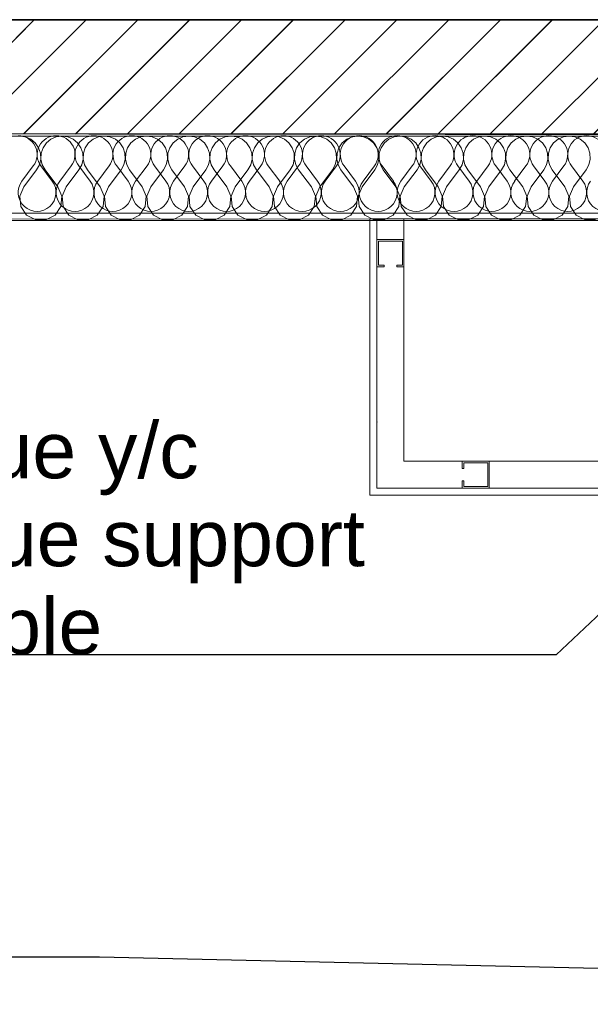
# Model space of a CAD drawing. Header units: millimetres. Extents: x 1516 to 53650, y -1776 to 7865.
# Tile 22 of 37: x 25291 to 26303, y 1966 to 3715. Entities that reach past the tile are written whole.
import ezdxf

# ---------------------------------------------------------------- set-up
doc = ezdxf.new("R2010")
doc.units = ezdxf.units.MM
doc.header["$MEASUREMENT"] = 0
for name, color, linetype in [('2D - Cotations pour 50ème.AL', 7, 'Continuous'), ('2D - Dessin général.AL', 7, 'Continuous'), ('Nouveau_2D - Cotations pour 50ème.AL', 7, 'Continuous'), ('Nouveau_2D - Dessin général.AL', 7, 'Continuous'), ('Nouveau_2D - Etiquettes.AL', 7, 'Continuous'), ('Nouveau__Plafonds.AL', 7, 'Continuous'), ('Nouveau__Toits - Toitures.AL', 7, 'Continuous')]:
    doc.layers.add(name, color=color, linetype=linetype)
doc.styles.add('STYLE_GENERE_1', font='arial.ttf')
doc.dimstyles.new('STYLE_GENERE__1', dxfattribs={"dimtxt": 0.18, "dimasz": 136.8, "dimexe": 0.18, "dimexo": 0.0625, "dimgap": 0, "dimtad": 0, "dimtih": 1, "dimtoh": 1, "dimdec": 4, "dimzin": 0, "dimdsep": 46, "dimcen": 0.09, "dimadec": 0, "dimazin": 0, "dimtfac": 1, "dimtdec": 4, "dimtmove": 0, "dimatfit": 3, "dimldrblk": 'ARROWHEAD_5', "dimfxl": 0, "dimtolj": 1, "dimtzin": 0, "dimarcsym": 0})
doc.dimstyles.new('STYLE_GENERE__2', dxfattribs={"dimtxt": 100, "dimasz": 71.25, "dimexe": 0.18, "dimexo": 0.0625, "dimgap": 0, "dimtad": 1, "dimtih": 1, "dimtoh": 1, "dimlfac": 0.001, "dimzin": 0, "dimdsep": 46, "dimtxsty": 'STYLE_GENERE_1', "dimblk": 'ARROWHEAD_6', "dimblk1": 'ARROWHEAD_6', "dimblk2": 'ARROWHEAD_6', "dimcen": 0.09, "dimse1": 1, "dimse2": 1, "dimclrd": 7, "dimclre": 7, "dimclrt": 7, "dimazin": 0, "dimtfac": 1, "dimtdec": 4, "dimtmove": 0, "dimatfit": 3, "dimfxl": 0, "dimtolj": 1, "dimtzin": 0, "dimarcsym": 0})
doc.dimstyles.new('STYLE_GENERE__3', dxfattribs={"dimtxt": 100, "dimasz": 71.25, "dimexe": 0.18, "dimexo": 0.0625, "dimgap": 0, "dimtad": 1, "dimlfac": 0.001, "dimzin": 0, "dimdsep": 46, "dimtxsty": 'STYLE_GENERE_1', "dimblk": 'ARROWHEAD_6', "dimblk1": 'ARROWHEAD_6', "dimblk2": 'ARROWHEAD_6', "dimcen": 0.09, "dimse1": 1, "dimse2": 1, "dimclrd": 7, "dimclre": 7, "dimclrt": 7, "dimazin": 0, "dimtfac": 1, "dimtdec": 4, "dimtmove": 0, "dimatfit": 3, "dimfxl": 0, "dimtolj": 1, "dimtzin": 0, "dimarcsym": 0})
pattern_1 = [(45, (0, 0), (-45.96194, 45.96194), [])]

# ---------------------------------------------------------------- blocks, each defined once
blk = doc.blocks.new('*X5')
at = {"layer": 'Nouveau_2D - Dessin général.AL', "color": 7, "linetype": 'Continuous', "lineweight": 5}
for p, q in [((25301, 3506.6), (25290.8, 3508.1)), ((25310.5, 3502.5), (25301, 3506.6)), ((25318.5, 3495.9), (25310.5, 3502.5)), ((25346.1, 3502.5), (25338.1, 3495.9)), ((25355.5, 3506.6), (25346.1, 3502.5)), ((25365.8, 3508.1), (25355.5, 3506.6)), ((25376, 3506.6), (25365.8, 3508.1)), ((25385.5, 3502.5), (25376, 3506.6)), ((25393.5, 3495.9), (25385.5, 3502.5)), ((25421.1, 3502.5), (25413.1, 3495.9)), ((25430.5, 3506.6), (25421.1, 3502.5)), ((25440.8, 3508.1), (25430.5, 3506.6)), ((25451, 3506.6), (25440.8, 3508.1)), ((25460.5, 3502.5), (25451, 3506.6)), ((25468.5, 3495.9), (25460.5, 3502.5)), ((25496.1, 3502.5), (25488.1, 3495.9)), ((25505.5, 3506.6), (25496.1, 3502.5)), ((25515.8, 3508.1), (25505.5, 3506.6)), ((25526, 3506.6), (25515.8, 3508.1)), ((25535.5, 3502.5), (25526, 3506.6)), ((25543.5, 3495.9), (25535.5, 3502.5)), ((25571.1, 3502.5), (25563.1, 3495.9)), ((25580.5, 3506.6), (25571.1, 3502.5)), ((25590.8, 3508.1), (25580.5, 3506.6)), ((25601, 3506.6), (25590.8, 3508.1)), ((25610.5, 3502.5), (25601, 3506.6)), ((25618.5, 3495.9), (25610.5, 3502.5)), ((25646.1, 3502.5), (25638.1, 3495.9)), ((25655.5, 3506.6), (25646.1, 3502.5)), ((25665.8, 3508.1), (25655.5, 3506.6)), ((25676, 3506.6), (25665.8, 3508.1)), ((25685.5, 3502.5), (25676, 3506.6)), ((25693.5, 3495.9), (25685.5, 3502.5)), ((25721.1, 3502.5), (25713.1, 3495.9)), ((25730.5, 3506.6), (25721.1, 3502.5)), ((25740.8, 3508.1), (25730.5, 3506.6)), ((25751, 3506.6), (25740.8, 3508.1)), ((25760.5, 3502.5), (25751, 3506.6)), ((25768.5, 3495.9), (25760.5, 3502.5)), ((25796.1, 3502.5), (25788.1, 3495.9)), ((25805.5, 3506.6), (25796.1, 3502.5)), ((25815.8, 3508.1), (25805.5, 3506.6)), ((25826, 3506.6), (25815.8, 3508.1)), ((25835.5, 3502.5), (25826, 3506.6)), ((25843.5, 3495.9), (25835.5, 3502.5)), ((25871.1, 3502.5), (25863.1, 3495.9)), ((25880.5, 3506.6), (25871.1, 3502.5)), ((25890.8, 3508.1), (25880.5, 3506.6)), ((25901, 3506.6), (25890.8, 3508.1)), ((25910.5, 3502.5), (25901, 3506.6)), ((25918.5, 3495.9), (25910.5, 3502.5)), ((25946.1, 3502.5), (25938.1, 3495.9)), ((25955.5, 3506.6), (25946.1, 3502.5)), ((25965.8, 3508.1), (25955.5, 3506.6)), ((25976, 3506.6), (25965.8, 3508.1)), ((25985.5, 3502.5), (25976, 3506.6)), ((25993.5, 3495.9), (25985.5, 3502.5)), ((26021.1, 3502.5), (26013.1, 3495.9)), ((26030.5, 3506.6), (26021.1, 3502.5)), ((26040.8, 3508.1), (26030.5, 3506.6)), ((26051, 3506.6), (26040.8, 3508.1)), ((26060.5, 3502.5), (26051, 3506.6)), ((26068.5, 3495.9), (26060.5, 3502.5)), ((26096.1, 3502.5), (26088.1, 3495.9)), ((26105.5, 3506.6), (26096.1, 3502.5)), ((26115.8, 3508.1), (26105.5, 3506.6)), ((26126, 3506.6), (26115.8, 3508.1)), ((26135.5, 3502.5), (26126, 3506.6)), ((26143.5, 3495.9), (26135.5, 3502.5)), ((26171.1, 3502.5), (26163.1, 3495.9)), ((26180.5, 3506.6), (26171.1, 3502.5)), ((26190.8, 3508.1), (26180.5, 3506.6)), ((26201, 3506.6), (26190.8, 3508.1)), ((26210.5, 3502.5), (26201, 3506.6)), ((26218.5, 3495.9), (26210.5, 3502.5)), ((26246.1, 3502.5), (26238.1, 3495.9)), ((26255.5, 3506.6), (26246.1, 3502.5)), ((26265.8, 3508.1), (26255.5, 3506.6)), ((26276, 3506.6), (26265.8, 3508.1)), ((26285.5, 3502.5), (26276, 3506.6)), ((26293.5, 3495.9), (26285.5, 3502.5)), ((25324.3, 3487.3), (25318.5, 3495.9)), ((25327.6, 3477.5), (25324.3, 3487.3)), ((25332.2, 3487.3), (25328.9, 3477.5)), ((25338.1, 3495.9), (25332.2, 3487.3)), ((25399.3, 3487.3), (25393.5, 3495.9)), ((25402.6, 3477.5), (25399.3, 3487.3)), ((25407.2, 3487.3), (25403.9, 3477.5)), ((25413.1, 3495.9), (25407.2, 3487.3)), ((25474.3, 3487.3), (25468.5, 3495.9)), ((25477.6, 3477.5), (25474.3, 3487.3)), ((25482.2, 3487.3), (25478.9, 3477.5)), ((25488.1, 3495.9), (25482.2, 3487.3)), ((25549.3, 3487.3), (25543.5, 3495.9)), ((25552.6, 3477.5), (25549.3, 3487.3)), ((25557.2, 3487.3), (25553.9, 3477.5)), ((25563.1, 3495.9), (25557.2, 3487.3)), ((25624.3, 3487.3), (25618.5, 3495.9)), ((25627.6, 3477.5), (25624.3, 3487.3)), ((25632.2, 3487.3), (25628.9, 3477.5)), ((25638.1, 3495.9), (25632.2, 3487.3)), ((25699.3, 3487.3), (25693.5, 3495.9)), ((25702.6, 3477.5), (25699.3, 3487.3)), ((25707.2, 3487.3), (25703.9, 3477.5)), ((25713.1, 3495.9), (25707.2, 3487.3)), ((25774.3, 3487.3), (25768.5, 3495.9)), ((25777.6, 3477.5), (25774.3, 3487.3)), ((25782.2, 3487.3), (25778.9, 3477.5)), ((25788.1, 3495.9), (25782.2, 3487.3)), ((25849.3, 3487.3), (25843.5, 3495.9)), ((25852.6, 3477.5), (25849.3, 3487.3)), ((25857.2, 3487.3), (25853.9, 3477.5)), ((25863.1, 3495.9), (25857.2, 3487.3)), ((25924.3, 3487.3), (25918.5, 3495.9)), ((25927.6, 3477.5), (25924.3, 3487.3)), ((25932.2, 3487.3), (25928.9, 3477.5)), ((25938.1, 3495.9), (25932.2, 3487.3)), ((25999.3, 3487.3), (25993.5, 3495.9)), ((26002.6, 3477.5), (25999.3, 3487.3)), ((26007.2, 3487.3), (26003.9, 3477.5)), ((26013.1, 3495.9), (26007.2, 3487.3)), ((26074.3, 3487.3), (26068.5, 3495.9)), ((26077.6, 3477.5), (26074.3, 3487.3)), ((26082.2, 3487.3), (26078.9, 3477.5)), ((26088.1, 3495.9), (26082.2, 3487.3)), ((26149.3, 3487.3), (26143.5, 3495.9)), ((26152.6, 3477.5), (26149.3, 3487.3)), ((26157.2, 3487.3), (26153.9, 3477.5)), ((26163.1, 3495.9), (26157.2, 3487.3)), ((26224.3, 3487.3), (26218.5, 3495.9)), ((26227.6, 3477.5), (26224.3, 3487.3)), ((26232.2, 3487.3), (26228.9, 3477.5)), ((26238.1, 3495.9), (26232.2, 3487.3)), ((26299.3, 3487.3), (26293.5, 3495.9)), ((26302.6, 3477.5), (26299.3, 3487.3)), ((25325.8, 3457.1), (25328.1, 3467.2)), ((25328.1, 3467.2), (25327.6, 3477.5)), ((25328.9, 3477.5), (25328.4, 3467.2)), ((25328.4, 3467.2), (25330.8, 3457.1)), ((25400.8, 3457.1), (25403.1, 3467.2)), ((25403.1, 3467.2), (25402.6, 3477.5)), ((25403.9, 3477.5), (25403.4, 3467.2)), ((25403.4, 3467.2), (25405.8, 3457.1)), ((25475.8, 3457.1), (25478.1, 3467.2)), ((25478.1, 3467.2), (25477.6, 3477.5)), ((25478.9, 3477.5), (25478.4, 3467.2)), ((25478.4, 3467.2), (25480.8, 3457.1)), ((25550.8, 3457.1), (25553.1, 3467.2)), ((25553.1, 3467.2), (25552.6, 3477.5)), ((25553.9, 3477.5), (25553.4, 3467.2)), ((25553.4, 3467.2), (25555.8, 3457.1)), ((25625.8, 3457.1), (25628.1, 3467.2)), ((25628.1, 3467.2), (25627.6, 3477.5)), ((25628.9, 3477.5), (25628.4, 3467.2)), ((25628.4, 3467.2), (25630.8, 3457.1)), ((25700.8, 3457.1), (25703.1, 3467.2)), ((25703.1, 3467.2), (25702.6, 3477.5)), ((25703.9, 3477.5), (25703.4, 3467.2)), ((25703.4, 3467.2), (25705.8, 3457.1)), ((25775.8, 3457.1), (25778.1, 3467.2)), ((25778.1, 3467.2), (25777.6, 3477.5)), ((25778.9, 3477.5), (25778.4, 3467.2)), ((25778.4, 3467.2), (25780.8, 3457.1)), ((25850.8, 3457.1), (25853.1, 3467.2)), ((25853.1, 3467.2), (25852.6, 3477.5)), ((25853.9, 3477.5), (25853.4, 3467.2)), ((25853.4, 3467.2), (25855.8, 3457.1)), ((25925.8, 3457.1), (25928.1, 3467.2)), ((25928.1, 3467.2), (25927.6, 3477.5)), ((25928.9, 3477.5), (25928.4, 3467.2)), ((25928.4, 3467.2), (25930.8, 3457.1)), ((26000.8, 3457.1), (26003.1, 3467.2)), ((26003.1, 3467.2), (26002.6, 3477.5)), ((26003.9, 3477.5), (26003.4, 3467.2)), ((26003.4, 3467.2), (26005.8, 3457.1)), ((26075.8, 3457.1), (26078.1, 3467.2)), ((26078.1, 3467.2), (26077.6, 3477.5)), ((26078.9, 3477.5), (26078.4, 3467.2)), ((26078.4, 3467.2), (26080.8, 3457.1)), ((26150.8, 3457.1), (26153.1, 3467.2)), ((26153.1, 3467.2), (26152.6, 3477.5)), ((26153.9, 3477.5), (26153.4, 3467.2)), ((26153.4, 3467.2), (26155.8, 3457.1)), ((26225.8, 3457.1), (26228.1, 3467.2)), ((26228.1, 3467.2), (26227.6, 3477.5)), ((26228.9, 3477.5), (26228.4, 3467.2)), ((26228.4, 3467.2), (26230.8, 3457.1)), ((26300.8, 3457.1), (26303.1, 3467.2)), ((26303.1, 3467.2), (26302.6, 3477.5)), ((25298.3, 3418.1), (25320.8, 3448.1)), ((25320.8, 3448.1), (25325.8, 3457.1)), ((25330.8, 3457.1), (25335.8, 3448.1)), ((25358.3, 3418.1), (25335.8, 3448.1)), ((25373.3, 3418.1), (25395.8, 3448.1)), ((25395.8, 3448.1), (25400.8, 3457.1)), ((25405.8, 3457.1), (25410.8, 3448.1)), ((25433.3, 3418.1), (25410.8, 3448.1)), ((25448.3, 3418.1), (25470.8, 3448.1)), ((25470.8, 3448.1), (25475.8, 3457.1)), ((25480.8, 3457.1), (25485.8, 3448.1)), ((25508.3, 3418.1), (25485.8, 3448.1)), ((25523.3, 3418.1), (25545.8, 3448.1)), ((25545.8, 3448.1), (25550.8, 3457.1)), ((25555.8, 3457.1), (25560.8, 3448.1)), ((25583.3, 3418.1), (25560.8, 3448.1)), ((25598.3, 3418.1), (25620.8, 3448.1)), ((25620.8, 3448.1), (25625.8, 3457.1)), ((25630.8, 3457.1), (25635.8, 3448.1)), ((25658.3, 3418.1), (25635.8, 3448.1)), ((25673.3, 3418.1), (25695.8, 3448.1)), ((25695.8, 3448.1), (25700.8, 3457.1)), ((25705.8, 3457.1), (25710.8, 3448.1)), ((25733.3, 3418.1), (25710.8, 3448.1)), ((25748.3, 3418.1), (25770.8, 3448.1)), ((25770.8, 3448.1), (25775.8, 3457.1)), ((25780.8, 3457.1), (25785.8, 3448.1)), ((25808.3, 3418.1), (25785.8, 3448.1)), ((25823.3, 3418.1), (25845.8, 3448.1)), ((25845.8, 3448.1), (25850.8, 3457.1)), ((25855.8, 3457.1), (25860.8, 3448.1)), ((25883.3, 3418.1), (25860.8, 3448.1)), ((25898.3, 3418.1), (25920.8, 3448.1)), ((25920.8, 3448.1), (25925.8, 3457.1)), ((25930.8, 3457.1), (25935.8, 3448.1)), ((25958.3, 3418.1), (25935.8, 3448.1)), ((25973.3, 3418.1), (25995.8, 3448.1)), ((25995.8, 3448.1), (26000.8, 3457.1)), ((26005.8, 3457.1), (26010.8, 3448.1)), ((26033.3, 3418.1), (26010.8, 3448.1)), ((26048.3, 3418.1), (26070.8, 3448.1)), ((26070.8, 3448.1), (26075.8, 3457.1)), ((26080.8, 3457.1), (26085.8, 3448.1)), ((26108.3, 3418.1), (26085.8, 3448.1)), ((26123.3, 3418.1), (26145.8, 3448.1)), ((26145.8, 3448.1), (26150.8, 3457.1)), ((26155.8, 3457.1), (26160.8, 3448.1)), ((26183.3, 3418.1), (26160.8, 3448.1)), ((26198.3, 3418.1), (26220.8, 3448.1)), ((26220.8, 3448.1), (26225.8, 3457.1)), ((26230.8, 3457.1), (26235.8, 3448.1)), ((26258.3, 3418.1), (26235.8, 3448.1)), ((26273.3, 3418.1), (26295.8, 3448.1)), ((26295.8, 3448.1), (26300.8, 3457.1)), ((25298.3, 3418.1), (25291.2, 3401.2)), ((25365.4, 3401.2), (25358.3, 3418.1)), ((25373.3, 3418.1), (25366.2, 3401.2)), ((25440.4, 3401.2), (25433.3, 3418.1)), ((25448.3, 3418.1), (25441.2, 3401.2)), ((25515.4, 3401.2), (25508.3, 3418.1)), ((25523.3, 3418.1), (25516.2, 3401.2)), ((25590.4, 3401.2), (25583.3, 3418.1)), ((25598.3, 3418.1), (25591.2, 3401.2)), ((25665.4, 3401.2), (25658.3, 3418.1)), ((25673.3, 3418.1), (25666.2, 3401.2)), ((25740.4, 3401.2), (25733.3, 3418.1)), ((25748.3, 3418.1), (25741.2, 3401.2)), ((25815.4, 3401.2), (25808.3, 3418.1)), ((25823.3, 3418.1), (25816.2, 3401.2)), ((25890.4, 3401.2), (25883.3, 3418.1)), ((25898.3, 3418.1), (25891.2, 3401.2)), ((25965.4, 3401.2), (25958.3, 3418.1)), ((25973.3, 3418.1), (25966.2, 3401.2)), ((26040.4, 3401.2), (26033.3, 3418.1)), ((26048.3, 3418.1), (26041.2, 3401.2)), ((26115.4, 3401.2), (26108.3, 3418.1)), ((26123.3, 3418.1), (26116.2, 3401.2)), ((26190.4, 3401.2), (26183.3, 3418.1)), ((26198.3, 3418.1), (26191.2, 3401.2)), ((26265.4, 3401.2), (26258.3, 3418.1)), ((26273.3, 3418.1), (26266.2, 3401.2)), ((25291.2, 3401.2), (25292.9, 3383)), ((25363.6, 3383), (25365.4, 3401.2)), ((25366.2, 3401.2), (25367.9, 3383)), ((25438.6, 3383), (25440.4, 3401.2)), ((25441.2, 3401.2), (25442.9, 3383)), ((25513.6, 3383), (25515.4, 3401.2)), ((25516.2, 3401.2), (25517.9, 3383)), ((25588.6, 3383), (25590.4, 3401.2)), ((25591.2, 3401.2), (25592.9, 3383)), ((25663.6, 3383), (25665.4, 3401.2)), ((25666.2, 3401.2), (25667.9, 3383)), ((25738.6, 3383), (25740.4, 3401.2)), ((25741.2, 3401.2), (25742.9, 3383)), ((25813.6, 3383), (25815.4, 3401.2)), ((25816.2, 3401.2), (25817.9, 3383)), ((25888.6, 3383), (25890.4, 3401.2)), ((25891.2, 3401.2), (25892.9, 3383)), ((25963.6, 3383), (25965.4, 3401.2)), ((25966.2, 3401.2), (25967.9, 3383)), ((26038.6, 3383), (26040.4, 3401.2)), ((26041.2, 3401.2), (26042.9, 3383)), ((26113.6, 3383), (26115.4, 3401.2)), ((26116.2, 3401.2), (26117.9, 3383)), ((26188.6, 3383), (26190.4, 3401.2)), ((26191.2, 3401.2), (26192.9, 3383)), ((26263.6, 3383), (26265.4, 3401.2)), ((26266.2, 3401.2), (26267.9, 3383)), ((25292.9, 3383), (25303.1, 3367.8)), ((25353.5, 3367.8), (25363.6, 3383)), ((25367.9, 3383), (25378.1, 3367.8)), ((25428.5, 3367.8), (25438.6, 3383)), ((25442.9, 3383), (25453.1, 3367.8)), ((25503.5, 3367.8), (25513.6, 3383)), ((25517.9, 3383), (25528.1, 3367.8)), ((25578.5, 3367.8), (25588.6, 3383)), ((25592.9, 3383), (25603.1, 3367.8)), ((25653.5, 3367.8), (25663.6, 3383)), ((25667.9, 3383), (25678.1, 3367.8)), ((25728.5, 3367.8), (25738.6, 3383)), ((25742.9, 3383), (25753.1, 3367.8)), ((25803.5, 3367.8), (25813.6, 3383)), ((25817.9, 3383), (25828.1, 3367.8)), ((25878.5, 3367.8), (25888.6, 3383)), ((25892.9, 3383), (25903.1, 3367.8)), ((25953.5, 3367.8), (25963.6, 3383)), ((25967.9, 3383), (25978.1, 3367.8)), ((26028.5, 3367.8), (26038.6, 3383)), ((26042.9, 3383), (26053.1, 3367.8)), ((26103.5, 3367.8), (26113.6, 3383)), ((26117.9, 3383), (26128.1, 3367.8)), ((26178.5, 3367.8), (26188.6, 3383)), ((26192.9, 3383), (26203.1, 3367.8)), ((26253.5, 3367.8), (26263.6, 3383)), ((26267.9, 3383), (26278.1, 3367.8)), ((25303.1, 3367.8), (25319.2, 3359.2)), ((25319.2, 3359.2), (25337.4, 3359.2)), ((25337.4, 3359.2), (25353.5, 3367.8)), ((25378.1, 3367.8), (25394.2, 3359.2)), ((25394.2, 3359.2), (25412.4, 3359.2)), ((25412.4, 3359.2), (25428.5, 3367.8)), ((25453.1, 3367.8), (25469.2, 3359.2)), ((25469.2, 3359.2), (25487.4, 3359.2)), ((25487.4, 3359.2), (25503.5, 3367.8)), ((25528.1, 3367.8), (25544.2, 3359.2)), ((25544.2, 3359.2), (25562.4, 3359.2)), ((25562.4, 3359.2), (25578.5, 3367.8)), ((25603.1, 3367.8), (25619.2, 3359.2)), ((25619.2, 3359.2), (25637.4, 3359.2)), ((25637.4, 3359.2), (25653.5, 3367.8)), ((25678.1, 3367.8), (25694.2, 3359.2)), ((25694.2, 3359.2), (25712.4, 3359.2)), ((25712.4, 3359.2), (25728.5, 3367.8)), ((25753.1, 3367.8), (25769.2, 3359.2)), ((25769.2, 3359.2), (25787.4, 3359.2)), ((25787.4, 3359.2), (25803.5, 3367.8)), ((25828.1, 3367.8), (25844.2, 3359.2)), ((25844.2, 3359.2), (25862.4, 3359.2)), ((25862.4, 3359.2), (25878.5, 3367.8)), ((25903.1, 3367.8), (25919.2, 3359.2)), ((25919.2, 3359.2), (25937.4, 3359.2)), ((25937.4, 3359.2), (25953.5, 3367.8)), ((25978.1, 3367.8), (25994.2, 3359.2)), ((25994.2, 3359.2), (26012.4, 3359.2)), ((26012.4, 3359.2), (26028.5, 3367.8)), ((26053.1, 3367.8), (26069.2, 3359.2)), ((26069.2, 3359.2), (26087.4, 3359.2)), ((26087.4, 3359.2), (26103.5, 3367.8)), ((26128.1, 3367.8), (26144.2, 3359.2)), ((26144.2, 3359.2), (26162.4, 3359.2)), ((26162.4, 3359.2), (26178.5, 3367.8)), ((26203.1, 3367.8), (26219.2, 3359.2)), ((26219.2, 3359.2), (26237.4, 3359.2)), ((26237.4, 3359.2), (26253.5, 3367.8)), ((26278.1, 3367.8), (26294.2, 3359.2)), ((26294.2, 3359.2), (26312.4, 3359.2))]:
    blk.add_line(p, q, dxfattribs=at)
blk = doc.blocks.new('Hachure_1', base_point=(0, 0))
at = {"layer": 'Nouveau_2D - Dessin général.AL', "color": 7, "linetype": 'Continuous', "lineweight": 5, "flags": 128}
blk.add_lwpolyline([(20931.9, 3358.1), (20597.1, 3508.1), (28969.9, 3508.1), (28644.6, 3358.1)], close=True, dxfattribs=at)
at = {"layer": 'Nouveau_2D - Dessin général.AL', "color": 7, "linetype": 'Continuous', "lineweight": 5}
blk.add_blockref('*X5', (0, 0), dxfattribs=at)
blk = doc.blocks.new('ARROWHEAD_5')
at = {"linetype": 'Continuous', "lineweight": 0}
blk.add_hatch(color=0, dxfattribs=at).paths.add_polyline_path([(-1, 0.2679), (0, 0), (-1, -0.2679)])
at = {"color": 0, "linetype": 'Continuous', "lineweight": 0}
blk.add_line((0, 0), (-1, 0), dxfattribs=at)
blk = doc.blocks.new('*X22')
at = {"layer": 'Nouveau__Toits - Toitures.AL', "color": 7, "linetype": 'Continuous', "lineweight": 5}
for p, q in [((25294.7, 3428), (25314.9, 3454.9)), ((25348.5, 3428), (25328.4, 3454.9)), ((25362, 3428), (25382.2, 3454.9)), ((25415.8, 3428), (25395.6, 3454.9)), ((25429.2, 3428), (25449.4, 3454.9)), ((25483, 3428), (25462.9, 3454.9)), ((25496.5, 3428), (25516.7, 3454.9)), ((25550.3, 3428), (25530.1, 3454.9)), ((25563.8, 3428), (25583.9, 3454.9)), ((25617.6, 3428), (25597.4, 3454.9)), ((25631, 3428), (25651.2, 3454.9)), ((25684.8, 3428), (25664.6, 3454.9)), ((25698.3, 3428), (25718.4, 3454.9)), ((25752.1, 3428.1), (25731.9, 3455)), ((25765.5, 3428.1), (25785.7, 3455)), ((25819.3, 3428.1), (25799.1, 3455)), ((25832.8, 3428.1), (25853, 3455)), ((25886.6, 3428.1), (25866.4, 3455)), ((25900, 3428.1), (25920.2, 3455)), ((25953.8, 3428.1), (25933.7, 3455)), ((25967.3, 3428.1), (25987.5, 3455)), ((26021.1, 3428.1), (26000.9, 3455)), ((26034.5, 3428.1), (26054.7, 3455)), ((26088.4, 3428.1), (26068.2, 3455)), ((26101.8, 3428.1), (26122, 3455)), ((26155.6, 3428.1), (26135.4, 3455)), ((26169.1, 3428.1), (26189.2, 3455)), ((26222.9, 3428.1), (26202.7, 3455)), ((26236.3, 3428.1), (26256.5, 3455)), ((26290.1, 3428.1), (26269.9, 3455))]:
    blk.add_line(p, q, dxfattribs=at)
for centre, start, end in [((25288, 3475.1), 323.1384, 90.0083), ((25355.3, 3475.1), 90.0083, 216.8782), ((25355.3, 3475.1), 323.1384, 90.0083), ((25422.5, 3475.1), 90.0083, 216.8782), ((25422.5, 3475.1), 323.1384, 90.0083), ((25489.8, 3475.1), 90.0083, 216.8782), ((25489.8, 3475.1), 323.1384, 90.0083), ((25557, 3475.1), 90.0083, 216.8782), ((25557, 3475.1), 323.1384, 90.0083), ((25624.3, 3475.1), 90.0083, 216.8782), ((25624.3, 3475.1), 323.1384, 90.0083), ((25691.5, 3475.1), 90.0083, 216.8782), ((25691.5, 3475.1), 323.1384, 90.0083), ((25758.8, 3475.1), 90.0083, 216.8782), ((25758.8, 3475.1), 323.1384, 90.0083), ((25826, 3475.1), 90.0083, 216.8782), ((25826, 3475.1), 323.1384, 90.0083), ((25893.3, 3475.2), 90.0083, 216.8782), ((25893.3, 3475.2), 323.1384, 90.0083), ((25960.6, 3475.2), 90.0083, 216.8782), ((25960.6, 3475.2), 323.1384, 90.0083), ((26027.8, 3475.2), 90.0083, 216.8782), ((26027.8, 3475.2), 323.1384, 90.0083), ((26095.1, 3475.2), 90.0083, 216.8782), ((26095.1, 3475.2), 323.1384, 90.0083), ((26162.3, 3475.2), 90.0083, 216.8782), ((26162.3, 3475.2), 323.1384, 90.0083), ((26229.6, 3475.2), 90.0083, 216.8782), ((26229.6, 3475.2), 323.1384, 90.0083), ((26296.8, 3475.2), 90.0083, 216.8782), ((26296.8, 3475.2), 323.1384, 90.0083), ((25321.6, 3407.8), 143.1384, 36.8782), ((25388.9, 3407.8), 143.1384, 36.8782), ((25456.1, 3407.8), 143.1384, 36.8782), ((25523.4, 3407.8), 143.1384, 36.8782), ((25590.7, 3407.9), 143.1384, 36.8782), ((25657.9, 3407.9), 143.1384, 36.8782), ((25725.2, 3407.9), 143.1384, 36.8782), ((25792.4, 3407.9), 143.1384, 36.8782), ((25859.7, 3407.9), 143.1384, 36.8782), ((25926.9, 3407.9), 143.1384, 36.8782), ((25994.2, 3407.9), 143.1384, 36.8782), ((26061.5, 3407.9), 143.1384, 36.8782), ((26128.7, 3407.9), 143.1384, 36.8782), ((26196, 3407.9), 143.1384, 36.8782), ((26263.2, 3407.9), 143.1384, 36.8782), ((26330.5, 3408), 143.1384, 36.8782)]:
    blk.add_arc(centre, 33.6, start, end, dxfattribs=at)
blk = doc.blocks.new('Élément de coupe_9')
at = {"layer": 'Nouveau__Toits - Toitures.AL', "linetype": 'Continuous', "lineweight": 0, "true_color": 0x000000}
h = blk.add_hatch(dxfattribs=at)
h.set_pattern_fill('Dallage', color=18, style=0, pattern_type=2)
h.set_pattern_definition(pattern_1)
h.paths.add_polyline_path([(20352.6, 3713.1), (20352.6, 3511.3), (29208.6, 3512.6), (29208.6, 3714.4)])
at = {"layer": 'Nouveau__Toits - Toitures.AL', "color": 7, "linetype": 'Continuous', "lineweight": 15}
for p, q in [((29208.6, 3714.4), (20352.6, 3713.1)), ((29208.6, 3512.6), (20352.6, 3511.3)), ((29208.6, 3371.4), (20352.6, 3370.1)), ((25912.2, 3360.8), (20352.6, 3360)), ((26806.4, 3360.9), (25972.7, 3360.8))]:
    blk.add_line(p, q, dxfattribs=at)
at = {"layer": 'Nouveau__Toits - Toitures.AL', "color": 7, "linetype": 'Continuous', "lineweight": 15, "flags": 128}
blk.add_lwpolyline([(25972.7, 3360.8), (25924.7, 3360.8), (25912.2, 3360.8)], dxfattribs=at)
at = {"layer": 'Nouveau__Toits - Toitures.AL', "lineweight": 0}
blk.add_blockref('*X22', (0, 0), dxfattribs=at)
blk = doc.blocks.new('*X54')
at = {"layer": 'Nouveau__Plafonds.AL', "color": 7, "linetype": 'Continuous', "lineweight": 5}
for p, q in [((25924.7, 3276), (25924.7, 3324)), ((25972.7, 3324), (25924.7, 3324)), ((25924.7, 3324), (25924.7, 3276)), ((25972.7, 3276), (25972.7, 3324)), ((25972.7, 3324), (25972.7, 3276)), ((25970, 3321.3), (25927.4, 3321.3)), ((25927.4, 3321.3), (25927.4, 3278.7)), ((25970, 3278.7), (25970, 3321.3)), ((25924.7, 3276), (25937.6, 3276)), ((25927.4, 3278.7), (25937.6, 3278.7)), ((25937.6, 3276), (25937.6, 3278.7)), ((25959.8, 3278.7), (25970, 3278.7)), ((25959.8, 3276), (25959.8, 3278.7)), ((25959.8, 3276), (25972.7, 3276))]:
    blk.add_line(p, q, dxfattribs=at)
blk.add_point((25924.7, 3000), dxfattribs=at)
blk.add_point((25924.7, 3000), dxfattribs=at)
blk = doc.blocks.new('Élément de coupe_38')
at = {"layer": 'Nouveau__Plafonds.AL', "color": 7, "linetype": 'Continuous', "lineweight": 5}
for p, q in [((25912.2, 3360.8), (25912.2, 2882.5)), ((25972.7, 3360.8), (25972.7, 2930.5))]:
    blk.add_line(p, q, dxfattribs=at)
at = {"layer": 'Nouveau__Plafonds.AL', "color": 7, "linetype": 'Continuous', "lineweight": 5, "flags": 128}
blk.add_lwpolyline([(25924.7, 3360.8), (25924.7, 2930.5), (25924.7, 2882.5)], dxfattribs=at)
at = {"layer": 'Nouveau__Plafonds.AL', "lineweight": 0}
blk.add_blockref('*X54', (0, 0), dxfattribs=at)
blk = doc.blocks.new('*X81')
at = {"layer": 'Nouveau__Plafonds.AL', "color": 7, "linetype": 'Continuous', "lineweight": 5}
for p, q in [((26076, 2930.5), (26076, 2917.6)), ((26121.3, 2927.8), (26078.7, 2927.8)), ((26078.7, 2927.8), (26078.7, 2917.6)), ((26121.3, 2885.2), (26121.3, 2927.8)), ((26124, 2882.5), (26124, 2930.5)), ((26724, 2930.5), (26676, 2930.5)), ((26676, 2930.5), (26676, 2917.6)), ((26721.3, 2927.8), (26678.7, 2927.8)), ((26678.7, 2927.8), (26678.7, 2917.6)), ((26721.3, 2885.2), (26721.3, 2927.8)), ((26724, 2882.5), (26724, 2930.5)), ((26076, 2917.6), (26078.7, 2917.6)), ((26676, 2917.6), (26678.7, 2917.6)), ((26076, 2895.4), (26076, 2882.5)), ((26076, 2895.4), (26078.7, 2895.4)), ((26078.7, 2895.4), (26078.7, 2885.2)), ((26676, 2895.4), (26676, 2882.5)), ((26676, 2895.4), (26678.7, 2895.4)), ((26678.7, 2895.4), (26678.7, 2885.2)), ((26078.7, 2885.2), (26121.3, 2885.2)), ((26676, 2882.5), (26724, 2882.5)), ((26678.7, 2885.2), (26721.3, 2885.2))]:
    blk.add_line(p, q, dxfattribs=at)
for p in [(26400, 2882.5), (27000, 2882.5)]:
    blk.add_point(p, dxfattribs=at)
blk = doc.blocks.new('Élément de coupe_62')
at = {"layer": 'Nouveau__Plafonds.AL', "color": 7, "linetype": 'Continuous', "lineweight": 5}
for p, q in [((26806.4, 2930.5), (25972.7, 2930.5)), ((27210.3, 2930.5), (26905.4, 2930.5)), ((25912.2, 2882.5), (25912.2, 2870)), ((27059.6, 2870), (25912.2, 2870)), ((27059.6, 2882.5), (25924.7, 2882.5))]:
    blk.add_line(p, q, dxfattribs=at)
at = {"layer": 'Nouveau__Plafonds.AL', "color": 7, "linetype": 'Continuous', "lineweight": 5, "flags": 128}
for points in [[(26831.4, 2930.5), (26818.9, 2930.5), (26806.4, 2930.5)], [(26905.4, 2930.5), (26892.4, 2930.5), (26879.4, 2930.5)]]:
    blk.add_lwpolyline(points, dxfattribs=at)
at = {"layer": 'Nouveau__Plafonds.AL', "lineweight": 0}
blk.add_blockref('*X81', (0, 0), dxfattribs=at)
blk = doc.blocks.new('*D115')
at = {"layer": 'Nouveau_2D - Cotations pour 50ème.AL', "color": 7, "linetype": 'Continuous', "lineweight": 5}
for p, q in [((26406.2, 2870), (26406.2, 2926.2)), ((26443.7, 2832.5), (26368.7, 2907.5)), ((26476.5, 2870), (26335.9, 2870)), ((26406.2, 20), (26406.2, 2870)), ((26368.7, 57.5), (26443.7, -17.5)), ((26476.5, 20), (26335.9, 20)), ((26406.2, -36.3), (26406.2, 20))]:
    blk.add_line(p, q, dxfattribs=at)
at = {"layer": 'Nouveau_2D - Cotations pour 50ème.AL', "color": 7, "lineweight": 5, "insert": (26386.2, 1311.5), "char_height": 100, "attachment_point": 7, "rotation": 90, "style": 'STYLE_GENERE_1'}
blk.add_mtext('\\A1;{\\pql;\\fArial|b0|i0|c0|p0;\\W1.000000;2,85}', dxfattribs=at)
blk = doc.blocks.new('ARROWHEAD_6')
at = {"color": 0, "linetype": 'Continuous', "lineweight": 0}
for p, q in [((-0.5, -0.5), (0.5, 0.5)), ((0, 0), (-1, 0))]:
    blk.add_line(p, q, dxfattribs=at)
blk = doc.blocks.new('*D124')
at = {"layer": '2D - Cotations pour 50ème.AL', "color": 7, "linetype": 'Continuous', "lineweight": 5}
for p, q in [((22288.3, -1370.3), (22288.3, -1229.7)), ((27287.3, -1370.3), (27287.3, -1229.7)), ((22325.8, -1262.5), (22250.8, -1337.5)), ((27324.8, -1262.5), (27249.8, -1337.5)), ((22288.3, -1300), (27287.3, -1300))]:
    blk.add_line(p, q, dxfattribs=at)
at = {"layer": '2D - Cotations pour 50ème.AL', "color": 7, "lineweight": 5, "insert": (24654.4, -1280), "char_height": 100, "attachment_point": 7, "style": 'STYLE_GENERE_1'}
blk.add_mtext('\\A1;{\\pql;\\fArial|b0|i0|c0|p0;\\W1.000000;5,00}', dxfattribs=at)
blk = doc.blocks.new('*D141')
at = {"layer": '2D - Cotations pour 50ème.AL', "color": 7, "linetype": 'Continuous', "lineweight": 5}
for p, q in [((12715.6, 7343.5), (12715.6, 7484.1)), ((26806.4, 7343.5), (26806.4, 7484.1)), ((12753.1, 7451.3), (12678.1, 7376.3)), ((26843.9, 7451.3), (26768.9, 7376.3)), ((12715.6, 7413.8), (26806.4, 7413.8))]:
    blk.add_line(p, q, dxfattribs=at)
at = {"layer": '2D - Cotations pour 50ème.AL', "color": 7, "lineweight": 5, "char_height": 100, "attachment_point": 7, "style": 'STYLE_GENERE_1'}
for s, insert in [('\\A1;{\\pql;\\fArial|b0|i0|c0|p0;\\W1.000000;14,09}', (19513.1, 7433.8)), ('\\A1;{\\pql;\\fArial|b0|i0|c0|p0;\\W1.000000;10}', (26616.4, 7433.8))]:
    blk.add_mtext(s, dxfattribs=dict(at, insert=insert))

msp = doc.modelspace()

# ---------------------------------------------------------------- hatches: boundary and pattern name
at = {"layer": '2D - Dessin général.AL', "linetype": 'Continuous', "lineweight": 5}
h = msp.add_hatch(dxfattribs=at)
h.set_pattern_fill('Dallage', style=0, pattern_type=2)
h.set_pattern_definition(pattern_1)
h.paths.add_polyline_path([(20352.582, 3516.365), (29208.65, 3508.076), (29208.65, 3664.384), (29180.247, 4543.035), (29103.175, 4520.032, 0.30272513), (28999.989, 4422.581), (28999.989, 4128.02), (28999.989, 3715.208), (28944.35, 3715.208), (20560.484, 3715.208), (20561.242, 4443.709, 0.24796748), (20482.908, 4533.971), (20394.993, 4560.264), (20380.984, 4560.264), (20352.582, 3664.384)])

# ---------------------------------------------------------------- linework, layer by layer
at = {"layer": '2D - Dessin général.AL', "color": 7, "linetype": 'Continuous', "lineweight": 5, "flags": 128}
msp.add_lwpolyline([(20352.582, 3516.365), (29208.65, 3508.076), (29208.65, 3664.384), (29180.247, 4543.035), (29103.175, 4520.032, 0.30272513), (28999.989, 4422.581), (28999.989, 4128.02), (28999.989, 3715.208), (28944.35, 3715.208), (20560.484, 3715.208), (20561.242, 4443.709, 0.24796748), (20482.908, 4533.971), (20394.993, 4560.264), (20380.984, 4560.264), (20352.582, 3664.384)], format="xyb", close=True, dxfattribs=at)

# ---------------------------------------------------------------- block references
at = {"layer": 'Nouveau_2D - Dessin général.AL', "color": 7, "linetype": 'Continuous', "lineweight": 5}
msp.add_blockref('Hachure_1', (0, 0), dxfattribs=at)
at = {"layer": 'Nouveau__Plafonds.AL', "lineweight": 0}
for name in ['Élément de coupe_38', 'Élément de coupe_62']:
    msp.add_blockref(name, (0, 0), dxfattribs=at)
at = {"layer": 'Nouveau__Toits - Toitures.AL', "lineweight": 0}
msp.add_blockref('Élément de coupe_9', (0, 0), dxfattribs=at)

# ---------------------------------------------------------------- texts
at = {"layer": 'Nouveau_2D - Etiquettes.AL', "color": 7, "linetype": 'Continuous', "lineweight": 5, "insert": (24179.633, 2586.227), "char_height": 100, "width": 1901.05338, "attachment_point": 7, "line_spacing_factor": 0.936974, "style": 'STYLE_GENERE_1'}
msp.add_mtext('\\A1;{\\pql;\\fArial|b0|i0|c0|p0;\\W1.000000;Imposte acoust\\fArial|b0|i0|c0|p0;\\W1.000000;i\\fArial|b0|i0|c0|p0;\\W1.000000;que y/c structure métallique support rail cloison amovible}', dxfattribs=at)

# ---------------------------------------------------------------- dimensions: what is measured, and where the dimension line sits
at = {"layer": '2D - Cotations pour 50ème.AL', "color": 7, "linetype": 'Continuous', "lineweight": 5}
for base, p1, p2, picture, middle in [((26806.433, 7413.791), (12715.568, 1679.454), (26806.433, 3145.723), '*D141', (19680.642, 7483.791)), ((27287.322, -1300), (22288.346, 2750.693), (27287.322, 2743.008), '*D124', (24783.832, -1230))]:
    dim = msp.add_linear_dim(base=base, p1=p1, p2=p2, dimstyle='STYLE_GENERE__2', dxfattribs=at)
    dim.commit()
    dim.dimension.update_dxf_attribs({"geometry": picture, "text_midpoint": middle, "dimtype": 160})
at = {"layer": 'Nouveau_2D - Cotations pour 50ème.AL', "color": 7, "linetype": 'Continuous', "lineweight": 5}
dim = msp.add_linear_dim(base=(26406.176, 2870), p1=(26806.433, 20), p2=(25912.168, 2870), angle=90, dimstyle='STYLE_GENERE__3', dxfattribs=at)
dim.commit()
dim.dimension.update_dxf_attribs({"geometry": '*D115', "text_midpoint": (26336.176, 1440.998), "dimtype": 160, "text_rotation": 90})

# ---------------------------------------------------------------- leaders
at = {"layer": 'Nouveau_2D - Etiquettes.AL', "color": 7, "linetype": 'Continuous', "lineweight": 5, "annotation_type": 0, "has_hookline": 1, "hookline_direction": 1}
for points, text_width in [([(26849.217, 3160.109), (26242.653, 2586.227), (24179.633, 2586.227)], 1716.9), ([(26849.427, 2016.9), (25432.512, 2049.361), (24179.633, 2049.361)], 1020.4)]:
    msp.add_leader(points, dimstyle='STYLE_GENERE__1', dxfattribs=dict(at, text_width=text_width))

doc.saveas('drawing.dxf')
